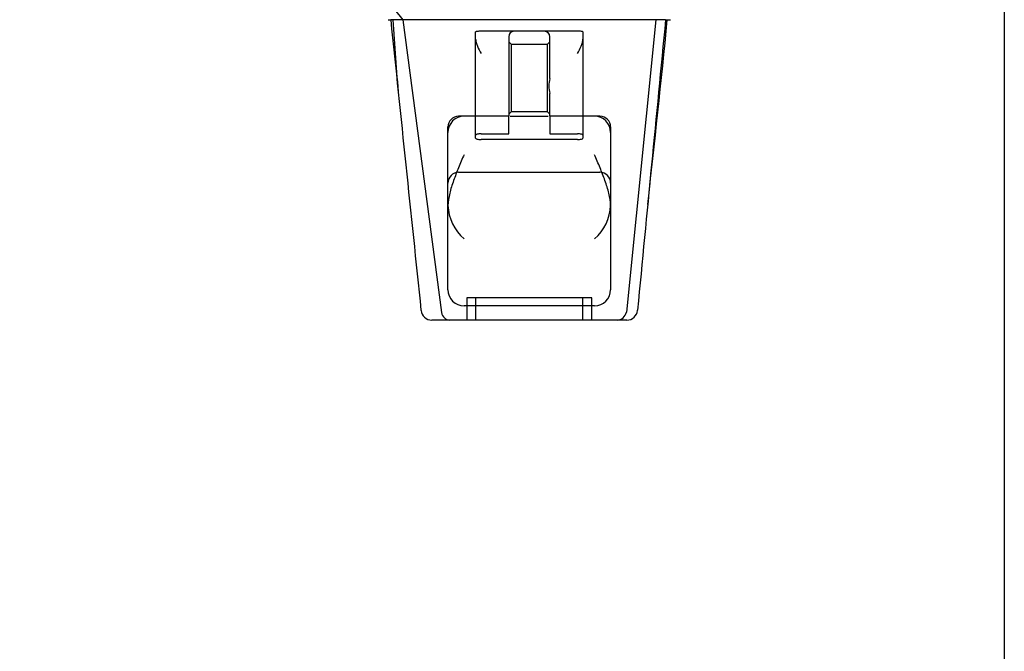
# Model space of a CAD drawing. Header units: inches. Extents: x 1 to 359, y -2 to 239.
# Tile 60 of 82: x 102.89 to 108.4, y 202.61 to 206.14. Entities that reach past the tile are written whole.
import ezdxf
from ezdxf.enums import TextEntityAlignment as Align
from ezdxf.lldxf.tags import DXFTag

# ---------------------------------------------------------------- set-up
doc = ezdxf.new("R2010")
doc.units = ezdxf.units.IN
doc.header["$MEASUREMENT"] = 0
doc.layers.add('Default', color=7, linetype='Continuous')
doc.layers.add('HAN13068', color=7, linetype='Continuous')
doc.styles.add('SEACAD_Times_New_Roman', font='times.ttf')
tags = doc.linetypes.add('HIDDEN2', pattern=[0.1875, 0.125, -0.0625]).pattern_tags.tags
tags[6:7] = [DXFTag(74, 4), DXFTag(75, 0), DXFTag(340, '0'), DXFTag(46, 0.0), DXFTag(50, 0.0), DXFTag(44, 0.0), DXFTag(45, 0.0)]
tags[4:5] = [DXFTag(74, 4), DXFTag(75, 0), DXFTag(340, '0'), DXFTag(46, 0.0), DXFTag(50, 0.0), DXFTag(44, 0.0), DXFTag(45, 0.0)]
doc.dimstyles.new('HAMMOND_(STH_-_300x200)', dxfattribs={"dimtxt": 1.5, "dimasz": 1.875, "dimexe": 0.75, "dimexo": 0.75, "dimgap": 0.375, "dimtad": 0, "dimtih": 1, "dimtoh": 1, "dimzin": 0, "dimdsep": 46, "dimtxsty": 'SEACAD_Times_New_Roman', "dimblk1": '_SE_FILLED', "dimblk2": '_SE_FILLED', "dimsah": 1, "dimcen": 0.75, "dimadec": 0, "dimazin": 0, "dimtfac": 0.8, "dimtofl": 0, "dimtmove": 0, "dimatfit": 3, "dimfxl": 1, "dimtolj": 1, "dimtzin": 0, "dimarcsym": 0})

# ---------------------------------------------------------------- blocks, each defined once
blk = doc.blocks.new('SE3')
at = {"layer": 'HAN13068', "color": 7, "linetype": 'Continuous'}
for p, q in [((104.7505, 206.493), (105.0341, 206.138)), ((104.9515, 206.138), (104.9662, 206.138)), ((105.0341, 206.138), (104.9662, 206.138)), ((105.0796, 206.138), (105.0341, 206.138)), ((105.0341, 206.138), (105.2496, 204.5)), ((105.1713, 206.138), (105.0796, 206.138)), ((106.4487, 206.138), (105.1713, 206.138)), ((106.4487, 206.138), (106.2846, 204.5026)), ((106.4781, 206.138), (106.4487, 206.138)), ((106.4935, 206.138), (106.4781, 206.138)), ((106.5037, 206.138), (106.4935, 206.138)), ((106.5037, 206.138), (106.5312, 206.138)), ((105.1356, 204.5133), (105.1358, 204.5117)), ((106.3466, 204.5121), (106.3468, 204.5141)), ((105.2954, 204.458), (105.1955, 204.458)), ((106.2323, 204.458), (105.2954, 204.458)), ((106.2869, 204.458), (106.2323, 204.458))]:
    blk.add_line(p, q, dxfattribs=at)
at = {"layer": 'HAN13068', "color": 7, "linetype": 'HIDDEN2'}
for p, q in [((105.4414, 205.4916), (105.4414, 206.0693)), ((105.6564, 206.073), (105.4714, 206.073)), ((105.6264, 206.043), (105.6264, 205.598)), ((105.8264, 206.073), (105.6564, 206.073)), ((106.0114, 206.073), (105.8264, 206.073)), ((105.8564, 205.8085), (105.8564, 206.043)), ((106.0414, 206.0693), (106.0414, 205.4916)), ((105.6414, 205.9991), (105.6264, 206.0141)), ((105.6414, 205.6241), (105.6414, 205.9991)), ((105.8414, 205.9991), (105.6414, 205.9991)), ((105.8564, 206.0141), (105.8414, 205.9991)), ((105.8414, 205.9991), (105.8414, 205.6241)), ((105.8564, 205.598), (105.8564, 205.7252)), ((105.6264, 205.598), (105.3464, 205.598)), ((105.6264, 205.6091), (105.6414, 205.6241)), ((105.6264, 205.4995), (105.6264, 205.5951)), ((105.635, 205.598), (105.8479, 205.598)), ((105.6414, 205.6241), (105.8414, 205.6241)), ((105.8414, 205.6241), (105.8564, 205.6091)), ((106.1364, 205.598), (105.8564, 205.598)), ((105.8564, 205.5951), (105.8564, 205.4995)), ((105.2864, 204.628), (105.2864, 205.538)), ((106.1964, 205.538), (106.1964, 204.628)), ((105.4414, 205.475), (105.4414, 205.4916)), ((105.4714, 205.4995), (105.6264, 205.4995)), ((105.8564, 205.4995), (106.0114, 205.4995)), ((106.0414, 205.4916), (106.0414, 205.475)), ((106.0114, 205.4676), (105.4714, 205.4676)), ((105.3464, 205.2846), (106.1364, 205.2846)), ((106.0914, 204.583), (105.3914, 204.583)), ((105.3914, 204.583), (105.3914, 204.458)), ((105.4414, 204.583), (105.4414, 204.458)), ((106.0414, 204.458), (106.0414, 204.583)), ((106.0914, 204.458), (106.0914, 204.583)), ((106.1064, 204.538), (105.3764, 204.538))]:
    blk.add_line(p, q, dxfattribs=at)
for centre, radius, start, end in [((120.8765, 207.1352), 15.9299, 183.5892, 185.13371), ((105.6564, 206.043), 0.03, 90, 180), ((105.8264, 206.043), 0.03, 0, 90), ((106.0108, 205.7668), 0.1599, 164.9117, 195.0883), ((105.3764, 205.508), 0.09, 90, 180), ((105.3464, 205.538), 0.06, 90, 180), ((106.1064, 205.508), 0.09, 0, 90), ((106.1364, 205.538), 0.06, 0, 90), ((105.3464, 205.2246), 0.06, 90, 180), ((106.1364, 205.2246), 0.06, 0, 90), ((105.5456, 205.1089), 0.2593, 182.0981, 229.2851), ((105.9373, 205.1089), 0.2593, 310.7149, 357.9019), ((105.3764, 204.628), 0.09, 180, 270), ((106.1064, 204.628), 0.09, 270, 0)]:
    blk.add_arc(centre, radius, start, end, dxfattribs=at)
at = {"layer": 'HAN13068', "color": 7, "linetype": 'Continuous'}
for centre, radius, start, end in [((44.487, 212.1825), 62.3201, 353.478407, 354.434088), ((105.1955, 204.518), 0.06, 185.9929, 270.0075), ((106.2303, 204.5133), 0.0554, 272.131, 348.8293), ((106.2869, 204.518), 0.06, 269.9911, 354.4242)]:
    blk.add_arc(centre, radius, start, end, dxfattribs=at)
for points in [[(104.9661, 206.138), (105.0226, 205.5964), (105.0791, 205.0549), (105.1356, 204.5133)], [(106.5037, 206.138), (106.4514, 205.5967), (106.3991, 205.0554), (106.3468, 204.5141)]]:
    blk.add_open_spline(points, degree=3, dxfattribs=at)
at = {"layer": 'HAN13068', "color": 7, "linetype": 'HIDDEN2'}
for points, knots in [([(105.4714, 206.073), (105.4674, 206.073), (105.4635, 206.073), (105.4562, 206.0729), (105.4529, 206.0729), (105.4473, 206.0725), (105.4451, 206.0721), (105.4422, 206.071), (105.4414, 206.0703), (105.4414, 206.0693)], [0, 0, 0, 0, 0.25, 0.25, 0.5, 0.5, 0.75, 0.75, 1, 1, 1, 1]), ([(106.0414, 206.0693), (106.0414, 206.0703), (106.0407, 206.071), (106.0377, 206.0721), (106.0355, 206.0725), (106.0272, 206.0731), (106.0194, 206.073), (106.0114, 206.073)], [0, 0, 0, 0, 0.25, 0.25, 0.5, 0.5, 1, 1, 1, 1]), ([(105.4414, 206.0292), (105.4414, 206.0232), (105.4427, 206.0169), (105.4465, 206.0036), (105.449, 205.9968), (105.4575, 205.9763), (105.4645, 205.962), (105.4714, 205.948)], [0, 0, 0, 0, 0.25, 0.25, 0.5, 0.5, 1, 1, 1, 1]), ([(106.0114, 205.948), (106.0183, 205.962), (106.0253, 205.9763), (106.0338, 205.9968), (106.0363, 206.0036), (106.0402, 206.0169), (106.0414, 206.0232), (106.0414, 206.0292)], [0, 0, 0, 0, 0.5, 0.5, 0.75, 0.75, 1, 1, 1, 1]), ([(105.4714, 205.4995), (105.4674, 205.4995), (105.4634, 205.4993), (105.4561, 205.4984), (105.4528, 205.4978), (105.4446, 205.4956), (105.4414, 205.4936), (105.4414, 205.4916)], [0, 0, 0, 0, 0.25, 0.25, 0.5, 0.5, 1, 1, 1, 1]), ([(106.0414, 205.4916), (106.0414, 205.4926), (106.0407, 205.4936), (106.0377, 205.4955), (106.0356, 205.4964), (106.0273, 205.4986), (106.0195, 205.4995), (106.0114, 205.4995)], [0, 0, 0, 0, 0.25, 0.25, 0.5, 0.5, 1, 1, 1, 1]), ([(105.4414, 205.475), (105.4414, 205.4741), (105.4422, 205.4731), (105.4451, 205.4713), (105.4473, 205.4705), (105.4555, 205.4684), (105.4634, 205.4676), (105.4714, 205.4676)], [0, 0, 0, 0, 0.25, 0.25, 0.5, 0.5, 1, 1, 1, 1]), ([(106.0114, 205.4676), (106.0154, 205.4676), (106.0194, 205.4678), (106.0267, 205.4686), (106.03, 205.4691), (106.0383, 205.4712), (106.0414, 205.4731), (106.0414, 205.475)], [0, 0, 0, 0, 0.25, 0.25, 0.5, 0.5, 1, 1, 1, 1]), ([(105.3764, 205.3831), (105.3713, 205.3709), (105.3661, 205.3587), (105.3558, 205.3344), (105.3508, 205.3222), (105.3359, 205.2858), (105.3265, 205.2619), (105.3138, 205.2262), (105.3099, 205.2144), (105.3025, 205.1908), (105.2992, 205.179), (105.2906, 205.144), (105.2867, 205.1214), (105.2864, 205.0994)], [0, 0, 0, 0, 0.125, 0.125, 0.25, 0.25, 0.5, 0.5, 0.625, 0.625, 0.75, 0.75, 1, 1, 1, 1]), ([(106.1964, 205.0994), (106.1961, 205.1214), (106.1922, 205.144), (106.1836, 205.179), (106.1803, 205.1908), (106.173, 205.2144), (106.169, 205.2262), (106.1563, 205.2619), (106.1469, 205.2858), (106.1321, 205.3222), (106.127, 205.3344), (106.1168, 205.3587), (106.1116, 205.3709), (106.1064, 205.3831)], [0, 0, 0, 0, 0.25, 0.25, 0.375, 0.375, 0.5, 0.5, 0.75, 0.75, 0.875, 0.875, 1, 1, 1, 1])]:
    blk.add_open_spline(points, degree=3, knots=knots, dxfattribs=at)
at = {"layer": 'HAN13068', "color": 7, "linetype": 'Continuous'}
blk.add_open_spline([(105.2496, 204.5), (105.2526, 204.4879), (105.2588, 204.4771), (105.2752, 204.4621), (105.2853, 204.458), (105.2954, 204.458)], degree=3, knots=[0, 0, 0, 0, 0.5, 0.5, 1, 1, 1, 1], dxfattribs=at)
blk = doc.blocks.new('DMBLK26')
at = {"layer": 'Default', "linetype": 'Continuous', "transparency": 16777216}
for points in [[(88.2734, 201.7735), (88.2734, 202.3985), (86.3984, 202.086)], [(106.5234, 201.7735), (108.3984, 202.086), (106.5234, 202.3985)]]:
    blk.add_hatch(color=7, dxfattribs=at).paths.add_polyline_path(points)
at = {"layer": 'Default', "color": 7, "linetype": 'Continuous', "transparency": 16777216}
for p, q in [((108.3984, 206.3555), (108.3984, 201.336)), ((86.3984, 206.303), (86.3984, 201.336)), ((86.3984, 202.086), (94.3142, 202.086)), ((100.4827, 202.086), (108.3984, 202.086))]:
    blk.add_line(p, q, dxfattribs=at)
at = {"layer": 'Default', "color": 7, "linetype": 'Continuous', "transparency": 16777216, "style": 'SEACAD_Times_New_Roman'}
for s, p in [('22.00', (94.8392, 202.836)), ('DOO', (94.9991, 200.586))]:
    blk.add_text(s, height=1.5, dxfattribs=at).set_placement(p, align=Align.TOP_LEFT)
blk = doc.blocks.new('_SE_FILLED')
at = {"color": 0}
blk.add_line((0, 0), (-1, 0), dxfattribs=at)
blk.add_solid([(0, 0), (-1, -0.1665), (-1, 0.1665), (0, 0)], dxfattribs=at)

msp = doc.modelspace()

# ---------------------------------------------------------------- block references
at = {"layer": 'Default'}
msp.add_blockref('SE3', (0, 0), dxfattribs=at)

# ---------------------------------------------------------------- dimensions: what is measured, and where the dimension line sits
at = {"layer": 'Default', "color": 7, "linetype": 'Continuous'}
dim = msp.add_linear_dim(base=(86.3984, 202.086), p1=(86.3984, 207.053), p2=(108.3984, 207.1055), angle=0.1367, text='\\A1;<>\\PDOO', dimstyle='HAMMOND_(STH_-_300x200)', dxfattribs=at)
dim.commit()
dim.dimension.update_dxf_attribs({"geometry": 'DMBLK26', "text_midpoint": (97.3984, 202.086), "dimtype": 161})

doc.saveas('drawing.dxf')
